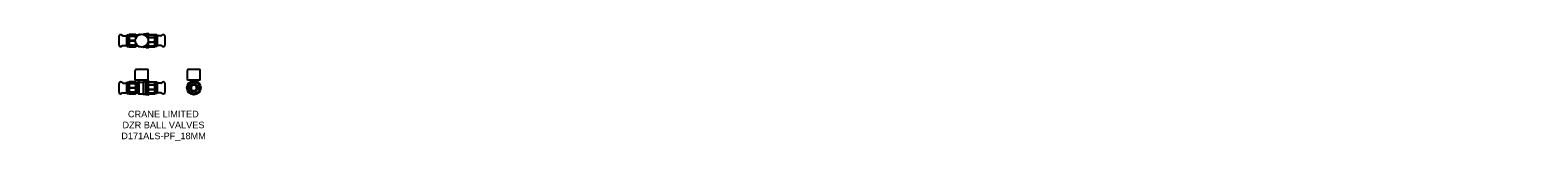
# Model space of a CAD drawing. Header units: millimetres. Extents: x 69 to 3514, y 42 to 335.
import ezdxf

# ---------------------------------------------------------------- set-up
doc = ezdxf.new("R2010")
doc.units = ezdxf.units.MM
for name, color, linetype in [('DETAIL', 2, 'Continuous'), ('ORIGIN', 6, 'Continuous'), ('TEXT', 7, 'Continuous')]:
    doc.layers.add(name, color=color, linetype=linetype)
doc.styles.add('fastrack', font='ARIAL.TTF')

msp = doc.modelspace()

# ---------------------------------------------------------------- linework, layer by layer
at = {"layer": 'DETAIL'}
for p, q in [((272.4, 309.5), (272.4, 329.5)), ((280.9, 330.6), (277.6, 332.5)), ((281.4, 330.5), (288.4, 330.5)), ((290.4, 332.3), (290.6, 332.5)), ((290.4, 306.7), (290.4, 332.3)), ((290.6, 306.5), (290.6, 332.5)), ((290.6, 332.5), (295.2, 332.5)), ((295.2, 306.5), (295.2, 332.5)), ((295.4, 332.3), (295.2, 332.5)), ((295.4, 332.7), (295.8, 333.5)), ((295.4, 332.7), (295.4, 331.7)), ((295.4, 331.7), (295.4, 324.6)), ((295.4, 324.6), (295.4, 314.4)), ((295.4, 314.4), (295.4, 307.3)), ((310, 333.5), (295.8, 333.5)), ((295.8, 333.5), (295.8, 333.5)), ((310, 333.5), (295.8, 333.5)), ((295.8, 330), (310, 330)), ((295.8, 330), (295.8, 328.7)), ((310, 328.7), (295.8, 328.7)), ((295.8, 320.4), (309.6, 320.4)), ((295.8, 320.4), (295.8, 318.6)), ((309.6, 318.6), (295.8, 318.6)), ((295.8, 310.2), (310, 310.2)), ((295.8, 310.2), (295.8, 309)), ((310, 333.5), (310, 333.5)), ((310.9, 332), (310, 333.5)), ((310, 330), (310, 328.7)), ((310, 310.2), (310, 309)), ((310.9, 332), (310.9, 325.6)), ((315.4, 332), (310.9, 332)), ((310.9, 313.4), (310.9, 307)), ((315.4, 332), (317.9, 333.7)), ((315.4, 332), (315.4, 331.2)), ((317.9, 333.7), (317.9, 332.8)), ((320.4, 333.7), (317.9, 333.7)), ((327.6, 333.9), (328.1, 334.5)), ((328.1, 334.5), (328.1, 333.8)), ((333.4, 334.5), (328.1, 334.5)), ((333.4, 334.5), (334.4, 335.5)), ((333.4, 334.5), (333.4, 331.2)), ((334.4, 335.5), (334.4, 330.4)), ((339.3, 335.5), (334.4, 335.5)), ((339.8, 304), (339.8, 335)), ((340.3, 334.8), (339.8, 334.8)), ((339.8, 333.2), (353.8, 333.2)), ((353.8, 332.7), (339.8, 332.7)), ((339.8, 327.2), (353.8, 327.2)), ((353.8, 325.7), (339.8, 325.7)), ((339.8, 316.7), (353.8, 316.7)), ((353.8, 315), (339.8, 315)), ((340.3, 334.8), (340.3, 333.2)), ((353.8, 332.7), (353.8, 333.2)), ((353.8, 325.7), (353.8, 327.2)), ((353.8, 315), (353.8, 316.7)), ((354.3, 332.7), (354.2, 332.9)), ((354.3, 330), (354.3, 332.7)), ((354.3, 332.3), (354.5, 332.5)), ((354.3, 321.2), (354.3, 330)), ((354.3, 311.4), (354.3, 321.2)), ((354.3, 306.4), (354.3, 311.4)), ((354.5, 332.5), (354.5, 306.5)), ((359.1, 332.5), (354.5, 332.5)), ((359.1, 332.5), (359.1, 306.5)), ((359.3, 332.3), (359.1, 332.5)), ((359.3, 332.3), (359.3, 306.7)), ((368.2, 330.5), (361.3, 330.5)), ((368.7, 330.6), (372, 332.5)), ((377.3, 329.5), (377.3, 309.5)), ((280.9, 308.4), (277.6, 306.5)), ((281.4, 308.5), (288.4, 308.5)), ((290.4, 306.7), (290.6, 306.5)), ((290.6, 306.5), (295.2, 306.5)), ((295.4, 306.7), (295.2, 306.5)), ((295.4, 307.3), (295.4, 306.2)), ((295.4, 306.2), (295.8, 305.5)), ((310, 309), (295.8, 309)), ((295.8, 305.5), (310, 305.5)), ((295.8, 305.5), (295.8, 305.5)), ((310, 305.5), (295.8, 305.5)), ((310.9, 307), (310, 305.5)), ((310, 305.5), (310, 305.5)), ((315.4, 307), (310.9, 307)), ((315.4, 307.7), (315.4, 307)), ((315.4, 307), (317.9, 305.2)), ((317.9, 306.2), (317.9, 305.2)), ((320.4, 305.2), (317.9, 305.2)), ((327.6, 305), (328.1, 304.5)), ((328.1, 305.2), (328.1, 304.5)), ((333.4, 304.5), (328.1, 304.5)), ((333.4, 307.7), (333.4, 304.5)), ((333.4, 304.5), (334.4, 303.5)), ((334.4, 308.6), (334.4, 303.5)), ((339.3, 303.5), (334.4, 303.5)), ((339.8, 307.8), (353.8, 307.8)), ((353.8, 306.9), (339.8, 306.9)), ((339.8, 305.8), (353.8, 305.8)), ((353.8, 306.9), (353.8, 307.8)), ((354.3, 306.2), (354.2, 306.1)), ((354.3, 306.7), (354.5, 306.5)), ((354.3, 306.2), (354.3, 306.4)), ((359.1, 306.5), (354.5, 306.5)), ((359.3, 306.7), (359.1, 306.5)), ((368.2, 308.5), (361.3, 308.5)), ((368.7, 308.4), (372, 306.5)), ((309.6, 229.5), (309.6, 251.5)), ((337.2, 253.5), (311.6, 253.5)), ((339.2, 229.5), (339.2, 251.5)), ((428.5, 229.5), (428.5, 251.5)), ((456.1, 253.5), (430.5, 253.5)), ((458.1, 229.5), (458.1, 251.5)), ((272.4, 201.7), (272.4, 221.7)), ((280.9, 222.9), (277.6, 224.8)), ((281.4, 222.7), (288.4, 222.7)), ((290.4, 224.5), (290.6, 224.7)), ((290.4, 198.9), (290.4, 224.5)), ((290.6, 198.7), (290.6, 224.7)), ((290.6, 224.7), (295.2, 224.7)), ((295.2, 198.7), (295.2, 224.7)), ((295.4, 224.5), (295.2, 224.7)), ((295.4, 225), (295.8, 225.7)), ((295.4, 225), (295.4, 224)), ((295.4, 224), (295.4, 216.8)), ((295.4, 216.8), (295.4, 206.7)), ((310, 225.7), (295.8, 225.7)), ((295.8, 225.7), (295.8, 225.7)), ((310, 225.7), (295.8, 225.7)), ((295.8, 222.2), (310, 222.2)), ((295.8, 222.2), (295.8, 221)), ((310, 221), (295.8, 221)), ((295.8, 212.6), (310, 212.6)), ((295.8, 212.6), (295.8, 210.8)), ((310, 210.8), (295.8, 210.8)), ((339.2, 229.5), (309.6, 229.5)), ((310, 225.7), (310, 225.7)), ((310.9, 224.2), (310, 225.7)), ((310, 222.2), (310, 221)), ((310, 212.6), (310, 210.8)), ((310.9, 224.2), (310.9, 199.2)), ((315.4, 224.2), (310.9, 224.2)), ((315.4, 224.2), (316.6, 225.1)), ((315.4, 224.2), (315.4, 199.2)), ((316.6, 229.5), (316.6, 225.1)), ((317.9, 225.3), (317.9, 197.5)), ((322.4, 229.5), (322.4, 229.2)), ((326.4, 229.5), (326.4, 229.2)), ((327.4, 224.1), (327.4, 197.5)), ((328.1, 225.1), (328.1, 196.7)), ((332.1, 229.5), (332.1, 226.7)), ((333.4, 226.7), (332.1, 226.7)), ((333.4, 226.7), (334.4, 227.7)), ((333.4, 226.7), (333.4, 196.7)), ((334.4, 227.7), (334.4, 195.7)), ((339.3, 227.7), (334.4, 227.7)), ((339.8, 196.2), (339.8, 227.2)), ((339.8, 225.4), (353.8, 225.4)), ((353.8, 225), (339.8, 225)), ((339.8, 219.4), (353.8, 219.4)), ((353.8, 217.9), (339.8, 217.9)), ((339.8, 208.9), (353.8, 208.9)), ((353.8, 207.2), (339.8, 207.2)), ((353.8, 225), (353.8, 225.4)), ((353.8, 217.9), (353.8, 219.4)), ((353.8, 207.2), (353.8, 208.9)), ((354.3, 225), (354.2, 225.1)), ((354.3, 222.2), (354.3, 225)), ((354.3, 224.5), (354.5, 224.7)), ((354.3, 213.4), (354.3, 222.2)), ((354.3, 203.6), (354.3, 213.4)), ((354.5, 224.7), (354.5, 198.7)), ((359.1, 224.7), (354.5, 224.7)), ((359.1, 224.7), (359.1, 198.7)), ((359.3, 224.5), (359.1, 224.7)), ((359.3, 224.5), (359.3, 198.9)), ((368.2, 222.7), (361.3, 222.7)), ((368.7, 222.9), (372, 224.8)), ((377.3, 221.7), (377.3, 201.7)), ((458.1, 229.5), (428.5, 229.5)), ((429.6, 208.9), (429.8, 210.8)), ((431.2, 205.7), (430, 207.2)), ((430.5, 216), (430.7, 217.9)), ((431.6, 219.4), (433.1, 220.6)), ((434.1, 229.5), (435.8, 229.2)), ((435.5, 229.2), (435.5, 225.7)), ((435.8, 229.5), (435.8, 229.2)), ((437, 208.7), (437.1, 210.1)), ((437, 208.7), (438.2, 208)), ((437.2, 223.8), (438.7, 225)), ((437.6, 215.7), (437.4, 214.3)), ((437.5, 214.4), (437.5, 214.4)), ((437.6, 215.7), (438.8, 216.2)), ((438.1, 208.1), (438.1, 208)), ((440.5, 225.4), (442.4, 225.2)), ((443.8, 218.6), (442.6, 218)), ((442.7, 218.1), (442.6, 218.1)), ((443.8, 218.6), (444.9, 217.9)), ((447.5, 224.6), (449.4, 224.3)), ((449, 207.8), (447.7, 207.2)), ((449.5, 214.7), (448.4, 215.5)), ((448.5, 215.4), (448.5, 215.5)), ((449, 207.8), (449.1, 209.2)), ((449, 209), (449.1, 209.1)), ((449.5, 214.7), (449.4, 213.3)), ((450.8, 229.2), (450.8, 229.5)), ((452.4, 229.5), (450.8, 229.2)), ((451, 229.2), (451, 227.5)), ((451.3, 227.5), (451, 227.5)), ((451, 223.4), (452.2, 221.9)), ((451.3, 227.5), (451.3, 225.6)), ((455.3, 217.8), (456.5, 216.3)), ((456.1, 207.5), (455.8, 205.6)), ((457, 214.5), (456.7, 212.6)), ((280.9, 200.6), (277.6, 198.7)), ((281.4, 200.7), (288.4, 200.7)), ((290.4, 198.9), (290.6, 198.7)), ((290.6, 198.7), (295.2, 198.7)), ((295.4, 198.9), (295.2, 198.7)), ((295.4, 206.7), (295.4, 199.5)), ((295.4, 199.5), (295.4, 198.5)), ((295.4, 198.5), (295.8, 197.7)), ((295.8, 202.5), (310, 202.5)), ((295.8, 202.5), (295.8, 201.2)), ((310, 201.2), (295.8, 201.2)), ((295.8, 197.8), (310, 197.8)), ((295.8, 197.8), (295.8, 197.7)), ((310, 197.7), (295.8, 197.7)), ((310, 202.5), (310, 201.2)), ((310.9, 199.2), (310, 197.7)), ((310, 197.8), (310, 197.7)), ((315.4, 199.2), (310.9, 199.2)), ((315.4, 199.2), (317.9, 197.5)), ((327.4, 197.5), (317.9, 197.5)), ((327.4, 197.5), (328.1, 196.7)), ((333.4, 196.7), (328.1, 196.7)), ((333.4, 196.7), (334.4, 195.7)), ((339.3, 195.7), (334.4, 195.7)), ((339.8, 200), (353.8, 200)), ((353.8, 199.2), (339.8, 199.2)), ((339.8, 198), (353.8, 198)), ((353.8, 199.2), (353.8, 200)), ((354.3, 198.5), (354.2, 198.4)), ((354.3, 198.6), (354.3, 203.6)), ((354.3, 198.9), (354.5, 198.7)), ((354.3, 198.5), (354.3, 198.6)), ((359.1, 198.7), (354.5, 198.7)), ((359.3, 198.9), (359.1, 198.7)), ((368.2, 200.7), (361.3, 200.7)), ((368.7, 200.6), (372, 198.7)), ((435.6, 200), (434.4, 201.6)), ((439, 198.9), (437.1, 199.2)), ((442.7, 204.8), (441.6, 205.6)), ((442.7, 204.8), (444, 205.4)), ((443.8, 205.4), (443.9, 205.4)), ((446.1, 198), (444.2, 198.3)), ((449.3, 199.7), (447.8, 198.5)), ((455, 204), (453.4, 202.8))]:
    msp.add_line(p, q, dxfattribs=at)
at = {"layer": 'DETAIL', "flags": 128}
for points in [[(295.8, 333.5), (295.8, 333.4), (295.7, 333.3), (295.7, 333.3), (295.7, 333.2), (295.6, 333.1), (295.6, 333), (295.6, 333), (295.6, 332.9), (295.5, 332.8), (295.5, 332.7), (295.5, 332.7), (295.5, 332.6), (295.5, 332.5), (295.4, 332.5), (295.4, 332.4), (295.4, 332.3), (295.4, 332.2), (295.4, 332.2), (295.4, 332.1), (295.4, 332), (295.4, 332), (295.4, 331.9), (295.4, 331.8), (295.4, 331.7)], [(295.4, 331.7), (295.4, 331.7), (295.4, 331.6), (295.4, 331.5), (295.4, 331.4), (295.4, 331.4), (295.4, 331.3), (295.4, 331.2), (295.4, 331.2), (295.4, 331.1), (295.4, 331), (295.5, 330.9), (295.5, 330.9), (295.5, 330.8), (295.5, 330.7), (295.5, 330.7), (295.6, 330.6), (295.6, 330.5), (295.6, 330.4), (295.6, 330.4), (295.7, 330.3), (295.7, 330.2), (295.7, 330.2), (295.8, 330.1), (295.8, 330)], [(295.8, 328.7), (295.8, 328.6), (295.7, 328.4), (295.7, 328.2), (295.7, 328), (295.6, 327.9), (295.6, 327.7), (295.6, 327.5), (295.6, 327.4), (295.5, 327.2), (295.5, 327), (295.5, 326.8), (295.5, 326.7), (295.5, 326.5), (295.4, 326.3), (295.4, 326.1), (295.4, 326), (295.4, 325.8), (295.4, 325.6), (295.4, 325.4), (295.4, 325.3), (295.4, 325.1), (295.4, 324.9), (295.4, 324.7), (295.4, 324.6)], [(295.4, 324.6), (295.4, 324.4), (295.4, 324.2), (295.4, 324), (295.4, 323.9), (295.4, 323.7), (295.4, 323.5), (295.4, 323.3), (295.4, 323.2), (295.4, 323), (295.4, 322.8), (295.5, 322.6), (295.5, 322.5), (295.5, 322.3), (295.5, 322.1), (295.5, 322), (295.6, 321.8), (295.6, 321.6), (295.6, 321.4), (295.6, 321.3), (295.7, 321.1), (295.7, 320.9), (295.7, 320.7), (295.8, 320.6), (295.8, 320.4)], [(295.8, 318.6), (295.8, 318.4), (295.7, 318.3), (295.7, 318.1), (295.7, 317.9), (295.6, 317.7), (295.6, 317.6), (295.6, 317.4), (295.6, 317.2), (295.5, 317), (295.5, 316.9), (295.5, 316.7), (295.5, 316.5), (295.5, 316.3), (295.4, 316.2), (295.4, 316), (295.4, 315.8), (295.4, 315.6), (295.4, 315.5), (295.4, 315.3), (295.4, 315.1), (295.4, 314.9), (295.4, 314.8), (295.4, 314.6), (295.4, 314.4)], [(295.4, 314.4), (295.4, 314.3), (295.4, 314.1), (295.4, 313.9), (295.4, 313.7), (295.4, 313.6), (295.4, 313.4), (295.4, 313.2), (295.4, 313), (295.4, 312.9), (295.4, 312.7), (295.5, 312.5), (295.5, 312.3), (295.5, 312.2), (295.5, 312), (295.5, 311.8), (295.6, 311.6), (295.6, 311.5), (295.6, 311.3), (295.6, 311.1), (295.7, 310.9), (295.7, 310.8), (295.7, 310.6), (295.8, 310.4), (295.8, 310.2)], [(310, 330), (310.1, 330.2), (310.1, 330.3), (310.2, 330.4), (310.2, 330.6), (310.3, 330.7), (310.3, 330.9), (310.4, 331), (310.4, 331.2), (310.4, 331.3), (310.4, 331.4), (310.4, 331.6), (310.4, 331.7), (310.4, 331.9), (310.4, 332), (310.4, 332.2), (310.4, 332.3), (310.4, 332.5), (310.3, 332.6), (310.3, 332.7), (310.2, 332.9), (310.2, 333), (310.1, 333.2), (310.1, 333.3), (310, 333.5)], [(310.4, 324.5), (310.4, 324.7), (310.4, 324.8), (310.4, 325), (310.4, 325.2), (310.4, 325.4), (310.4, 325.6), (310.4, 325.7), (310.4, 325.9), (310.4, 326.1), (310.4, 326.3), (310.3, 326.4), (310.3, 326.6), (310.3, 326.8), (310.3, 327), (310.3, 327.1), (310.2, 327.3), (310.2, 327.5), (310.2, 327.7), (310.2, 327.9), (310.1, 328), (310.1, 328.2), (310.1, 328.4), (310, 328.6), (310, 328.7)], [(310, 310.2), (310, 310.4), (310.1, 310.6), (310.1, 310.8), (310.1, 311), (310.2, 311.1), (310.2, 311.3), (310.2, 311.5), (310.2, 311.7), (310.3, 311.8), (310.3, 312), (310.3, 312.2), (310.3, 312.4), (310.3, 312.6), (310.4, 312.7), (310.4, 312.9), (310.4, 313.1), (310.4, 313.3), (310.4, 313.4), (310.4, 313.6), (310.4, 313.8), (310.4, 314), (310.4, 314.1), (310.4, 314.3), (310.4, 314.5)], [(353.8, 333.2), (353.9, 333.2), (353.9, 333.2), (353.9, 333.2), (353.9, 333.2), (353.9, 333.1), (354, 333.1), (354, 333.1), (354, 333.1), (354, 333.1), (354, 333.1), (354, 333), (354.1, 333), (354.1, 333), (354.1, 333), (354.1, 333), (354.1, 333), (354.1, 333), (354.1, 332.9), (354.2, 332.9), (354.2, 332.9), (354.2, 332.9), (354.2, 332.9), (354.2, 332.9), (354.2, 332.9)], [(354.3, 330), (354.3, 330.1), (354.3, 330.2), (354.3, 330.3), (354.3, 330.4), (354.2, 330.6), (354.2, 330.7), (354.2, 330.8), (354.2, 330.9), (354.2, 331), (354.2, 331.1), (354.2, 331.2), (354.2, 331.4), (354.1, 331.5), (354.1, 331.6), (354.1, 331.7), (354.1, 331.8), (354, 331.9), (354, 332.1), (354, 332.2), (354, 332.3), (353.9, 332.4), (353.9, 332.5), (353.9, 332.6), (353.8, 332.7)], [(353.8, 327.2), (353.9, 327.3), (353.9, 327.4), (353.9, 327.6), (354, 327.7), (354, 327.8), (354, 327.9), (354, 328), (354.1, 328.1), (354.1, 328.2), (354.1, 328.4), (354.1, 328.5), (354.2, 328.6), (354.2, 328.7), (354.2, 328.8), (354.2, 328.9), (354.2, 329), (354.2, 329.2), (354.2, 329.3), (354.2, 329.4), (354.3, 329.5), (354.3, 329.6), (354.3, 329.7), (354.3, 329.9), (354.3, 330)], [(354.3, 321.2), (354.3, 321.4), (354.3, 321.5), (354.3, 321.7), (354.3, 321.9), (354.2, 322.1), (354.2, 322.3), (354.2, 322.5), (354.2, 322.7), (354.2, 322.9), (354.2, 323), (354.2, 323.2), (354.2, 323.4), (354.1, 323.6), (354.1, 323.8), (354.1, 324), (354.1, 324.2), (354, 324.4), (354, 324.5), (354, 324.7), (354, 324.9), (353.9, 325.1), (353.9, 325.3), (353.9, 325.5), (353.8, 325.7)], [(353.8, 316.7), (353.9, 316.9), (353.9, 317.1), (353.9, 317.2), (354, 317.4), (354, 317.6), (354, 317.8), (354, 318), (354.1, 318.2), (354.1, 318.4), (354.1, 318.6), (354.1, 318.7), (354.2, 318.9), (354.2, 319.1), (354.2, 319.3), (354.2, 319.5), (354.2, 319.7), (354.2, 319.9), (354.2, 320), (354.2, 320.2), (354.3, 320.4), (354.3, 320.6), (354.3, 320.8), (354.3, 321), (354.3, 321.2)], [(354.3, 311.4), (354.3, 311.5), (354.3, 311.7), (354.3, 311.8), (354.3, 312), (354.2, 312.1), (354.2, 312.3), (354.2, 312.4), (354.2, 312.6), (354.2, 312.7), (354.2, 312.9), (354.2, 313), (354.2, 313.2), (354.1, 313.3), (354.1, 313.5), (354.1, 313.6), (354.1, 313.8), (354, 313.9), (354, 314.1), (354, 314.2), (354, 314.4), (353.9, 314.5), (353.9, 314.7), (353.9, 314.8), (353.8, 315)], [(353.8, 307.8), (353.9, 308), (353.9, 308.1), (353.9, 308.3), (354, 308.4), (354, 308.6), (354, 308.7), (354, 308.9), (354.1, 309), (354.1, 309.1), (354.1, 309.3), (354.1, 309.4), (354.2, 309.6), (354.2, 309.7), (354.2, 309.9), (354.2, 310), (354.2, 310.2), (354.2, 310.3), (354.2, 310.5), (354.2, 310.6), (354.3, 310.8), (354.3, 310.9), (354.3, 311.1), (354.3, 311.2), (354.3, 311.4)], [(295.8, 309), (295.8, 308.9), (295.7, 308.8), (295.7, 308.8), (295.7, 308.7), (295.6, 308.6), (295.6, 308.6), (295.6, 308.5), (295.6, 308.4), (295.5, 308.3), (295.5, 308.3), (295.5, 308.2), (295.5, 308.1), (295.5, 308), (295.4, 308), (295.4, 307.9), (295.4, 307.8), (295.4, 307.8), (295.4, 307.7), (295.4, 307.6), (295.4, 307.5), (295.4, 307.5), (295.4, 307.4), (295.4, 307.3), (295.4, 307.3)], [(295.4, 307.3), (295.4, 307.2), (295.4, 307.1), (295.4, 307), (295.4, 307), (295.4, 306.9), (295.4, 306.8), (295.4, 306.7), (295.4, 306.7), (295.4, 306.6), (295.4, 306.5), (295.5, 306.5), (295.5, 306.4), (295.5, 306.3), (295.5, 306.2), (295.5, 306.2), (295.6, 306.1), (295.6, 306), (295.6, 306), (295.6, 305.9), (295.7, 305.8), (295.7, 305.7), (295.7, 305.7), (295.8, 305.6), (295.8, 305.5)], [(310, 305.5), (310.1, 305.7), (310.1, 305.8), (310.2, 306), (310.2, 306.1), (310.3, 306.2), (310.3, 306.4), (310.4, 306.5), (310.4, 306.7), (310.4, 306.8), (310.4, 307), (310.4, 307.1), (310.4, 307.3), (310.4, 307.4), (310.4, 307.5), (310.4, 307.7), (310.4, 307.8), (310.4, 308), (310.3, 308.1), (310.3, 308.3), (310.2, 308.4), (310.2, 308.6), (310.1, 308.7), (310.1, 308.8), (310, 309)], [(354.3, 306.4), (354.3, 306.4), (354.3, 306.4), (354.3, 306.4), (354.3, 306.4), (354.2, 306.5), (354.2, 306.5), (354.2, 306.5), (354.2, 306.5), (354.2, 306.6), (354.2, 306.6), (354.2, 306.6), (354.2, 306.6), (354.1, 306.7), (354.1, 306.7), (354.1, 306.7), (354.1, 306.7), (354, 306.8), (354, 306.8), (354, 306.8), (354, 306.8), (353.9, 306.9), (353.9, 306.9), (353.9, 306.9), (353.8, 306.9)], [(353.8, 305.8), (353.9, 305.8), (353.9, 305.8), (353.9, 305.9), (354, 305.9), (354, 305.9), (354, 305.9), (354, 305.9), (354.1, 306), (354.1, 306), (354.1, 306), (354.1, 306), (354.2, 306.1), (354.2, 306.1), (354.2, 306.1), (354.2, 306.1), (354.2, 306.2), (354.2, 306.2), (354.2, 306.2), (354.2, 306.2), (354.3, 306.3), (354.3, 306.3), (354.3, 306.3), (354.3, 306.3), (354.3, 306.4)], [(295.8, 225.7), (295.8, 225.6), (295.7, 225.6), (295.7, 225.5), (295.7, 225.4), (295.6, 225.3), (295.6, 225.3), (295.6, 225.2), (295.6, 225.1), (295.5, 225.1), (295.5, 225), (295.5, 224.9), (295.5, 224.8), (295.5, 224.8), (295.4, 224.7), (295.4, 224.6), (295.4, 224.6), (295.4, 224.5), (295.4, 224.4), (295.4, 224.3), (295.4, 224.3), (295.4, 224.2), (295.4, 224.1), (295.4, 224), (295.4, 224)], [(295.4, 224), (295.4, 223.9), (295.4, 223.8), (295.4, 223.8), (295.4, 223.7), (295.4, 223.6), (295.4, 223.5), (295.4, 223.5), (295.4, 223.4), (295.4, 223.3), (295.4, 223.3), (295.5, 223.2), (295.5, 223.1), (295.5, 223), (295.5, 223), (295.5, 222.9), (295.6, 222.8), (295.6, 222.7), (295.6, 222.7), (295.6, 222.6), (295.7, 222.5), (295.7, 222.5), (295.7, 222.4), (295.8, 222.3), (295.8, 222.2)], [(295.8, 221), (295.8, 220.8), (295.7, 220.6), (295.7, 220.5), (295.7, 220.3), (295.6, 220.1), (295.6, 219.9), (295.6, 219.8), (295.6, 219.6), (295.5, 219.4), (295.5, 219.2), (295.5, 219.1), (295.5, 218.9), (295.5, 218.7), (295.4, 218.5), (295.4, 218.4), (295.4, 218.2), (295.4, 218), (295.4, 217.9), (295.4, 217.7), (295.4, 217.5), (295.4, 217.3), (295.4, 217.2), (295.4, 217), (295.4, 216.8)], [(295.4, 216.8), (295.4, 216.6), (295.4, 216.5), (295.4, 216.3), (295.4, 216.1), (295.4, 215.9), (295.4, 215.8), (295.4, 215.6), (295.4, 215.4), (295.4, 215.2), (295.4, 215.1), (295.5, 214.9), (295.5, 214.7), (295.5, 214.5), (295.5, 214.4), (295.5, 214.2), (295.6, 214), (295.6, 213.8), (295.6, 213.7), (295.6, 213.5), (295.7, 213.3), (295.7, 213.1), (295.7, 213), (295.8, 212.8), (295.8, 212.6)], [(295.8, 210.8), (295.8, 210.7), (295.7, 210.5), (295.7, 210.3), (295.7, 210.1), (295.6, 210), (295.6, 209.8), (295.6, 209.6), (295.6, 209.5), (295.5, 209.3), (295.5, 209.1), (295.5, 208.9), (295.5, 208.8), (295.5, 208.6), (295.4, 208.4), (295.4, 208.2), (295.4, 208.1), (295.4, 207.9), (295.4, 207.7), (295.4, 207.5), (295.4, 207.4), (295.4, 207.2), (295.4, 207), (295.4, 206.8), (295.4, 206.7)], [(310, 222.2), (310.1, 222.4), (310.1, 222.5), (310.2, 222.7), (310.2, 222.8), (310.3, 223), (310.3, 223.1), (310.4, 223.3), (310.4, 223.4), (310.4, 223.5), (310.4, 223.7), (310.4, 223.8), (310.4, 224), (310.4, 224.1), (310.4, 224.3), (310.4, 224.4), (310.4, 224.6), (310.4, 224.7), (310.3, 224.8), (310.3, 225), (310.2, 225.1), (310.2, 225.3), (310.1, 225.4), (310.1, 225.6), (310, 225.7)], [(310, 212.6), (310.1, 213), (310.1, 213.3), (310.2, 213.7), (310.2, 214), (310.3, 214.4), (310.3, 214.7), (310.4, 215.1), (310.4, 215.4), (310.4, 215.8), (310.4, 216.1), (310.4, 216.4), (310.4, 216.8), (310.4, 217.1), (310.4, 217.5), (310.4, 217.8), (310.4, 218.2), (310.4, 218.5), (310.3, 218.9), (310.3, 219.2), (310.2, 219.6), (310.2, 219.9), (310.1, 220.3), (310.1, 220.6), (310, 221)], [(310, 202.5), (310.1, 202.8), (310.1, 203.2), (310.2, 203.5), (310.2, 203.9), (310.3, 204.2), (310.3, 204.6), (310.4, 204.9), (310.4, 205.3), (310.4, 205.6), (310.4, 206), (310.4, 206.3), (310.4, 206.7), (310.4, 207), (310.4, 207.4), (310.4, 207.7), (310.4, 208.1), (310.4, 208.4), (310.3, 208.7), (310.3, 209.1), (310.2, 209.4), (310.2, 209.8), (310.1, 210.1), (310.1, 210.5), (310, 210.8)], [(317.9, 225.3), (317.8, 225.3), (317.7, 225.3), (317.6, 225.3), (317.5, 225.3), (317.4, 225.2), (317.3, 225.2), (317.3, 225.2), (317.2, 225.2), (317.1, 225.2), (317.1, 225.2), (317, 225.2), (316.9, 225.2), (316.9, 225.1), (316.8, 225.1), (316.8, 225.1), (316.8, 225.1), (316.7, 225.1), (316.7, 225.1), (316.7, 225.1), (316.7, 225.1), (316.6, 225.1), (316.6, 225.1), (316.6, 225.1), (316.6, 225.1)], [(324.4, 223.7), (324, 223.7), (323.7, 223.7), (323.4, 223.7), (323.1, 223.8), (322.7, 223.8), (322.4, 223.8), (322.1, 223.9), (321.8, 224), (321.5, 224), (321.2, 224.1), (320.9, 224.2), (320.6, 224.3), (320.3, 224.3), (320.1, 224.4), (319.8, 224.5), (319.6, 224.6), (319.3, 224.7), (319.1, 224.8), (318.9, 224.9), (318.6, 225), (318.4, 225.1), (318.2, 225.2), (318, 225.3), (317.9, 225.3)], [(324.4, 229.2), (324.3, 229.2), (324.2, 229.2), (324.1, 229.2), (324, 229.2), (323.9, 229.2), (323.9, 229.2), (323.8, 229.2), (323.7, 229.2), (323.6, 229.2), (323.5, 229.2), (323.4, 229.2), (323.4, 229.2), (323.3, 229.2), (323.2, 229.2), (323.1, 229.2), (323, 229.2), (322.9, 229.2), (322.9, 229.2), (322.8, 229.2), (322.7, 229.2), (322.6, 229.2), (322.5, 229.2), (322.4, 229.2), (322.4, 229.2)], [(326.4, 229.2), (326.3, 229.2), (326.2, 229.2), (326.1, 229.2), (326, 229.2), (326, 229.2), (325.9, 229.2), (325.8, 229.2), (325.7, 229.2), (325.6, 229.2), (325.5, 229.2), (325.5, 229.2), (325.4, 229.2), (325.3, 229.2), (325.2, 229.2), (325.1, 229.2), (325, 229.2), (325, 229.2), (324.9, 229.2), (324.8, 229.2), (324.7, 229.2), (324.6, 229.2), (324.5, 229.2), (324.5, 229.2), (324.4, 229.2)], [(327.4, 224.1), (327.3, 224), (327.1, 224), (327, 224), (326.9, 224), (326.8, 223.9), (326.7, 223.9), (326.5, 223.9), (326.4, 223.9), (326.3, 223.8), (326.2, 223.8), (326, 223.8), (325.9, 223.8), (325.8, 223.8), (325.6, 223.8), (325.5, 223.7), (325.4, 223.7), (325.3, 223.7), (325.1, 223.7), (325, 223.7), (324.9, 223.7), (324.8, 223.7), (324.6, 223.7), (324.5, 223.7), (324.4, 223.7)], [(328.1, 225.1), (328.1, 225.1), (328.1, 225), (328, 225), (328, 224.9), (328, 224.9), (327.9, 224.9), (327.9, 224.8), (327.9, 224.8), (327.8, 224.7), (327.8, 224.7), (327.8, 224.6), (327.7, 224.6), (327.7, 224.5), (327.7, 224.5), (327.7, 224.5), (327.6, 224.4), (327.6, 224.4), (327.6, 224.3), (327.5, 224.3), (327.5, 224.2), (327.5, 224.2), (327.4, 224.2), (327.4, 224.1), (327.4, 224.1)], [(332.1, 226.7), (332.1, 226.7), (332.1, 226.7), (332, 226.7), (332, 226.7), (331.9, 226.6), (331.8, 226.6), (331.7, 226.5), (331.6, 226.5), (331.5, 226.4), (331.3, 226.3), (331.2, 226.3), (331, 226.2), (330.8, 226.1), (330.6, 226), (330.4, 225.9), (330.2, 225.8), (330, 225.8), (329.8, 225.7), (329.5, 225.6), (329.2, 225.5), (329, 225.4), (328.7, 225.3), (328.4, 225.2), (328.1, 225.1)], [(353.8, 225.4), (353.9, 225.4), (353.9, 225.4), (353.9, 225.4), (353.9, 225.4), (353.9, 225.4), (354, 225.4), (354, 225.3), (354, 225.3), (354, 225.3), (354, 225.3), (354, 225.3), (354.1, 225.3), (354.1, 225.3), (354.1, 225.2), (354.1, 225.2), (354.1, 225.2), (354.1, 225.2), (354.1, 225.2), (354.2, 225.2), (354.2, 225.2), (354.2, 225.1), (354.2, 225.1), (354.2, 225.1), (354.2, 225.1)], [(354.3, 222.2), (354.3, 222.3), (354.3, 222.4), (354.3, 222.6), (354.3, 222.7), (354.2, 222.8), (354.2, 222.9), (354.2, 223), (354.2, 223.1), (354.2, 223.3), (354.2, 223.4), (354.2, 223.5), (354.2, 223.6), (354.1, 223.7), (354.1, 223.8), (354.1, 223.9), (354.1, 224.1), (354, 224.2), (354, 224.3), (354, 224.4), (354, 224.5), (353.9, 224.6), (353.9, 224.7), (353.9, 224.9), (353.8, 225)], [(353.8, 219.4), (353.9, 219.6), (353.9, 219.7), (353.9, 219.8), (354, 219.9), (354, 220), (354, 220.1), (354, 220.3), (354.1, 220.4), (354.1, 220.5), (354.1, 220.6), (354.1, 220.7), (354.2, 220.8), (354.2, 220.9), (354.2, 221.1), (354.2, 221.2), (354.2, 221.3), (354.2, 221.4), (354.2, 221.5), (354.2, 221.6), (354.3, 221.7), (354.3, 221.9), (354.3, 222), (354.3, 222.1), (354.3, 222.2)], [(354.3, 213.4), (354.3, 213.6), (354.3, 213.8), (354.3, 214), (354.3, 214.2), (354.2, 214.3), (354.2, 214.5), (354.2, 214.7), (354.2, 214.9), (354.2, 215.1), (354.2, 215.3), (354.2, 215.5), (354.2, 215.7), (354.1, 215.8), (354.1, 216), (354.1, 216.2), (354.1, 216.4), (354, 216.6), (354, 216.8), (354, 217), (354, 217.1), (353.9, 217.3), (353.9, 217.5), (353.9, 217.7), (353.8, 217.9)], [(353.8, 208.9), (353.9, 209.1), (353.9, 209.3), (353.9, 209.5), (354, 209.7), (354, 209.9), (354, 210), (354, 210.2), (354.1, 210.4), (354.1, 210.6), (354.1, 210.8), (354.1, 211), (354.2, 211.2), (354.2, 211.4), (354.2, 211.5), (354.2, 211.7), (354.2, 211.9), (354.2, 212.1), (354.2, 212.3), (354.2, 212.5), (354.3, 212.7), (354.3, 212.8), (354.3, 213), (354.3, 213.2), (354.3, 213.4)], [(354.3, 203.6), (354.3, 203.8), (354.3, 203.9), (354.3, 204.1), (354.3, 204.2), (354.2, 204.4), (354.2, 204.5), (354.2, 204.7), (354.2, 204.8), (354.2, 205), (354.2, 205.1), (354.2, 205.3), (354.2, 205.4), (354.1, 205.6), (354.1, 205.7), (354.1, 205.9), (354.1, 206), (354, 206.2), (354, 206.3), (354, 206.5), (354, 206.6), (353.9, 206.8), (353.9, 206.9), (353.9, 207.1), (353.8, 207.2)], [(451, 227.5), (451, 227.5), (451, 227.5), (451, 227.5), (451, 227.4), (451, 227.4), (451, 227.4), (451, 227.4), (451, 227.3), (451, 227.3), (451, 227.3), (451, 227.2), (451, 227.2), (451, 227.1), (451, 227.1), (451, 227), (451, 227), (451, 226.9), (451, 226.9), (451, 226.8), (451, 226.7), (451, 226.7), (451, 226.6), (451, 226.5), (451, 226.5)], [(451, 226.5), (451, 226.4), (451, 226.4), (451, 226.4), (451, 226.3), (451, 226.3), (451, 226.3), (451, 226.2), (451, 226.2), (451, 226.2), (451, 226.1), (451, 226.1), (451, 226.1), (451, 226), (451, 226), (451, 226), (451, 226), (451, 225.9), (451, 225.9), (451, 225.9), (451, 225.8), (451, 225.8), (451, 225.8), (451, 225.8), (451, 225.7)], [(295.4, 206.7), (295.4, 206.5), (295.4, 206.3), (295.4, 206.1), (295.4, 206), (295.4, 205.8), (295.4, 205.6), (295.4, 205.4), (295.4, 205.3), (295.4, 205.1), (295.4, 204.9), (295.5, 204.7), (295.5, 204.6), (295.5, 204.4), (295.5, 204.2), (295.5, 204), (295.6, 203.9), (295.6, 203.7), (295.6, 203.5), (295.6, 203.4), (295.7, 203.2), (295.7, 203), (295.7, 202.8), (295.8, 202.7), (295.8, 202.5)], [(295.8, 201.2), (295.8, 201.2), (295.7, 201.1), (295.7, 201), (295.7, 200.9), (295.6, 200.9), (295.6, 200.8), (295.6, 200.7), (295.6, 200.6), (295.5, 200.6), (295.5, 200.5), (295.5, 200.4), (295.5, 200.4), (295.5, 200.3), (295.4, 200.2), (295.4, 200.1), (295.4, 200.1), (295.4, 200), (295.4, 199.9), (295.4, 199.9), (295.4, 199.8), (295.4, 199.7), (295.4, 199.6), (295.4, 199.6), (295.4, 199.5)], [(295.4, 199.5), (295.4, 199.4), (295.4, 199.3), (295.4, 199.3), (295.4, 199.2), (295.4, 199.1), (295.4, 199.1), (295.4, 199), (295.4, 198.9), (295.4, 198.8), (295.4, 198.8), (295.5, 198.7), (295.5, 198.6), (295.5, 198.6), (295.5, 198.5), (295.5, 198.4), (295.6, 198.3), (295.6, 198.3), (295.6, 198.2), (295.6, 198.1), (295.7, 198), (295.7, 198), (295.7, 197.9), (295.8, 197.8), (295.8, 197.8)], [(310, 197.8), (310.1, 197.9), (310.1, 198), (310.2, 198.2), (310.2, 198.3), (310.3, 198.5), (310.3, 198.6), (310.4, 198.8), (310.4, 198.9), (310.4, 199.1), (310.4, 199.2), (310.4, 199.3), (310.4, 199.5), (310.4, 199.6), (310.4, 199.8), (310.4, 199.9), (310.4, 200.1), (310.4, 200.2), (310.3, 200.4), (310.3, 200.5), (310.2, 200.6), (310.2, 200.8), (310.1, 200.9), (310.1, 201.1), (310, 201.2)], [(353.8, 200), (353.9, 200.2), (353.9, 200.3), (353.9, 200.5), (354, 200.6), (354, 200.8), (354, 200.9), (354, 201.1), (354.1, 201.2), (354.1, 201.4), (354.1, 201.5), (354.1, 201.7), (354.2, 201.8), (354.2, 202), (354.2, 202.1), (354.2, 202.3), (354.2, 202.4), (354.2, 202.6), (354.2, 202.7), (354.2, 202.9), (354.3, 203), (354.3, 203.2), (354.3, 203.3), (354.3, 203.5), (354.3, 203.6)], [(354.3, 198.6), (354.3, 198.6), (354.3, 198.6), (354.3, 198.7), (354.3, 198.7), (354.2, 198.7), (354.2, 198.7), (354.2, 198.8), (354.2, 198.8), (354.2, 198.8), (354.2, 198.8), (354.2, 198.9), (354.2, 198.9), (354.1, 198.9), (354.1, 198.9), (354.1, 198.9), (354.1, 199), (354, 199), (354, 199), (354, 199), (354, 199.1), (353.9, 199.1), (353.9, 199.1), (353.9, 199.1), (353.8, 199.2)], [(353.8, 198), (353.9, 198), (353.9, 198.1), (353.9, 198.1), (354, 198.1), (354, 198.1), (354, 198.2), (354, 198.2), (354.1, 198.2), (354.1, 198.2), (354.1, 198.3), (354.1, 198.3), (354.2, 198.3), (354.2, 198.3), (354.2, 198.4), (354.2, 198.4), (354.2, 198.4), (354.2, 198.4), (354.2, 198.4), (354.2, 198.5), (354.3, 198.5), (354.3, 198.5), (354.3, 198.5), (354.3, 198.6), (354.3, 198.6)]]:
    msp.add_lwpolyline(points, dxfattribs=at)
at = {"layer": 'DETAIL'}
for centre, radius in [((324.4, 319.5), 14.8), ((443.3, 211.7), 16), ((443.3, 211.7), 13.5), ((443.3, 211.7), 9)]:
    msp.add_circle(centre, radius, dxfattribs=at)
for centre, radius, start, end in [((275.9, 329.5), 3.5, 60, 180), ((281.4, 331.5), 1, 240, 270), ((288.4, 332.5), 2, 270, 354.2608), ((339.3, 335), 0.5, 0, 90), ((361.3, 332.5), 2, 185.7392, 270), ((368.2, 331.5), 1, 270, 300), ((373.8, 329.5), 3.5, 0, 120), ((275.9, 309.5), 3.5, 180, 300), ((281.4, 307.5), 1, 90, 120), ((288.4, 306.5), 2, 5.7392, 90), ((339.3, 304), 0.5, 270, 0), ((361.3, 306.5), 2, 90, 174.2608), ((368.2, 307.5), 1, 60, 90), ((373.8, 309.5), 3.5, 240, 0), ((311.6, 251.5), 2, 90, 180), ((337.2, 251.5), 2, 0, 90), ((430.5, 251.5), 2, 90, 180), ((456.1, 251.5), 2, 0, 90), ((275.9, 221.7), 3.5, 60, 180), ((281.4, 223.7), 1, 240, 270), ((288.4, 224.7), 2, 270, 354.2608), ((339.3, 227.2), 0.5, 0, 90), ((361.3, 224.7), 2, 185.7392, 270), ((368.2, 223.7), 1, 270, 300), ((373.8, 221.7), 3.5, 0, 120), ((443.3, 211.7), 14, 191.5775, 198.8991), ((443.3, 211.7), 14, 146.5775, 153.8991), ((443.3, 211.7), 6.35, 156.4497, 194.6731), ((443.3, 211.7), 6.35, 194.6731, 214.9071), ((443.3, 211.7), 6.35, 134.6731, 154.9071), ((443.3, 211.7), 6.35, 216.4497, 254.6731), ((443.3, 211.7), 14, 101.5775, 108.8991), ((443.3, 211.7), 6.35, 96.4497, 134.6731), ((443.3, 211.7), 6.35, 74.6731, 94.9071), ((443.3, 211.7), 6.35, 276.4497, 314.6731), ((443.3, 211.7), 6.35, 36.4497, 74.6731), ((443.3, 211.7), 6.35, 314.6731, 334.9071), ((443.3, 211.7), 6.35, 14.6731, 34.9071), ((443.3, 211.7), 6.35, 336.4497, 14.6731), ((443.3, 211.7), 14, 56.5775, 63.8991), ((443.3, 211.7), 14, 11.5775, 18.8991), ((457.5, 209.9), 1, 199.9767, 145.4999), ((275.9, 201.7), 3.5, 180, 300), ((281.4, 199.7), 1, 90, 120), ((288.4, 198.7), 2, 5.7392, 90), ((339.3, 196.2), 0.5, 270, 0), ((361.3, 198.7), 2, 90, 174.2608), ((368.2, 199.7), 1, 60, 90), ((373.8, 201.7), 3.5, 240, 0), ((443.3, 211.7), 14, 236.5775, 243.8991), ((443.3, 211.7), 6.35, 254.6731, 274.9071), ((443.3, 211.7), 14, 281.5775, 288.8991), ((443.3, 211.7), 14, 326.5775, 333.8991)]:
    msp.add_arc(centre, radius, start, end, dxfattribs=at)
at = {"layer": 'ORIGIN'}
for p, q in [((292.9, 209.2), (292.9, 214.2)), ((356.8, 209.2), (356.8, 214.2))]:
    msp.add_line(p, q, dxfattribs=at)
for centre in [(292.9, 211.7), (356.8, 211.7)]:
    msp.add_circle(centre, 2, dxfattribs=at)

# ---------------------------------------------------------------- texts
at = {"layer": 'TEXT', "insert": (67.2, 159.4), "char_height": 15, "width": 610.702, "attachment_point": 1, "style": 'fastrack'}
msp.add_mtext('\\pi225.51;CRANE LIMITED\\P\\pi212.95;DZR BALL VALVES\\P\\pi210.29;D171ALS-PF_18MM', dxfattribs=at)

doc.saveas('drawing.dxf')
